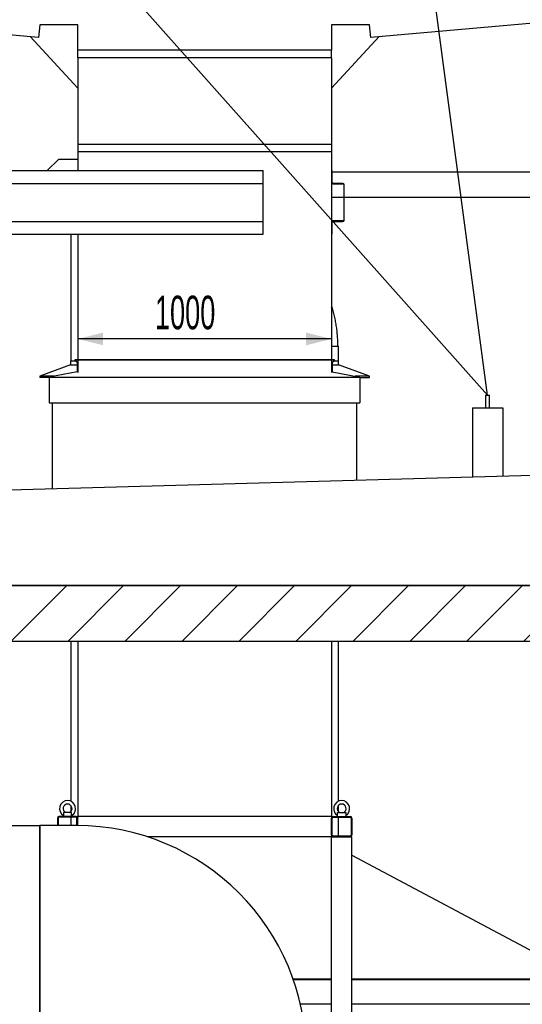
# Model space of a CAD drawing. Header units: millimetres. Extents: x 250 to 59450, y 0 to 41800.
# Tile 146 of 148: x 54304 to 56284, y 32633 to 36513. Entities that reach past the tile are written whole.
import ezdxf

# ---------------------------------------------------------------- set-up
doc = ezdxf.new("R2010")
doc.units = ezdxf.units.MM
doc.header["$LTSCALE"] = 50
doc.layers.add('MASS', color=29, linetype='Continuous')
doc.styles.add('SLDTEXTSTYLE0', font='TXT', dxfattribs={"width": 0.605})
doc.dimstyles.new('SLDDIMSTYLE2', dxfattribs={"dimtxt": 128.415934, "dimasz": 100, "dimexe": 0, "dimexo": 0.0625, "dimgap": 32.103984, "dimtad": 1, "dimdec": 1, "dimrnd": 1e-09, "dimzin": 12, "dimdsep": 46, "dimtxsty": 'SLDTEXTSTYLE0', "dimsah": 1, "dimcen": 0.09, "dimadec": 0, "dimazin": 3, "dimtfac": 1, "dimtdec": 1, "dimtofl": 0, "dimtmove": 0, "dimatfit": 3, "dimfxl": 1, "dimfrac": 2, "dimtolj": 1, "dimtzin": 12, "dimarcsym": 0})

# ---------------------------------------------------------------- blocks, each defined once
blk = doc.blocks.new('_D_55')
at = {"layer": 'MASS'}
for p, q in [((55582.4, 40918.2), (58632.4, 40918.2)), ((58607.4, 28533.2), (58607.4, 40918.2)), ((56582.4, 28533.2), (58632.4, 28533.2))]:
    blk.add_line(p, q, dxfattribs=at)
for points in [[(58607.4, 40918.2), (58582.4, 40818.2), (58632.4, 40818.2)], [(58607.4, 28533.2), (58632.4, 28633.2), (58582.4, 28633.2)]]:
    blk.add_solid(points, dxfattribs=at)
at = {"layer": 'MASS', "insert": (58436.8, 34480.7), "char_height": 132.29, "attachment_point": 1, "rotation": 90, "style": 'SLDTEXTSTYLE0'}
blk.add_mtext('12385', dxfattribs=at)
blk = doc.blocks.new('_D_69')
at = {"layer": 'MASS'}
for p, q in [((52541.5, 37193.2), (58282.4, 37193.2)), ((58257.4, 37193.2), (58257.4, 28533.2)), ((56582.4, 28533.2), (58282.4, 28533.2))]:
    blk.add_line(p, q, dxfattribs=at)
for points in [[(58257.4, 37193.2), (58232.4, 37093.2), (58282.4, 37093.2)], [(58257.4, 28533.2), (58282.4, 28633.2), (58232.4, 28633.2)]]:
    blk.add_solid(points, dxfattribs=at)
at = {"layer": 'MASS', "insert": (58086.8, 32667.2), "char_height": 132.29, "attachment_point": 1, "rotation": 90, "style": 'SLDTEXTSTYLE0'}
blk.add_mtext('8660', dxfattribs=at)
blk = doc.blocks.new('_D_72')
at = {"layer": 'MASS'}
blk.add_line((55532.4, 35255), (54532.4, 35255), dxfattribs=at)
for points in [[(54532.4, 35255), (54632.4, 35230), (54632.4, 35280)], [(55532.4, 35255), (55432.4, 35280), (55432.4, 35230)]]:
    blk.add_solid(points, dxfattribs=at)
at = {"layer": 'MASS', "insert": (54836.4, 35425.5), "char_height": 132.29, "attachment_point": 1, "style": 'SLDTEXTSTYLE0'}
blk.add_mtext('1000', dxfattribs=at)
blk = doc.blocks.new('_D_80')
at = {"layer": 'MASS'}
for p, q in [((51182.4, 39343.2), (46844.3, 39343.2)), ((46869.3, 34283.2), (46869.3, 39343.2))]:
    blk.add_line(p, q, dxfattribs=at)
for points in [[(46869.3, 39343.2), (46844.3, 39243.2), (46894.3, 39243.2)], [(46869.3, 34283.2), (46894.3, 34383.2), (46844.3, 34383.2)]]:
    blk.add_solid(points, dxfattribs=at)
at = {"layer": 'MASS', "insert": (46698.7, 36617.2), "char_height": 132.29, "attachment_point": 1, "rotation": 90, "style": 'SLDTEXTSTYLE0'}
blk.add_mtext('5060', dxfattribs=at)
blk = doc.blocks.new('_D_82')
at = {"layer": 'MASS'}
for p, q in [((48999.1, 34521.2), (48999.1, 35237.1)), ((49271.1, 34521.2), (48974.1, 34521.2)), ((48999.1, 34521.2), (48999.1, 34283.2))]:
    blk.add_line(p, q, dxfattribs=at)
for points in [[(48999.1, 34521.2), (48974.1, 34421.2), (49024.1, 34421.2)], [(48999.1, 34283.2), (49024.1, 34383.2), (48974.1, 34383.2)]]:
    blk.add_solid(points, dxfattribs=at)
at = {"layer": 'MASS', "char_height": 132.29, "attachment_point": 1, "rotation": 90, "style": 'SLDTEXTSTYLE0'}
for s, insert in [('238', (48828.6, 34943.1)), ('min.', (48828.6, 34609.9))]:
    blk.add_mtext(s, dxfattribs=dict(at, insert=insert))
blk = doc.blocks.new('_D_85')
at = {"layer": 'MASS'}
for p, q in [((54482.4, 40918.2), (46377, 40918.2)), ((46402, 40918.2), (46402, 34283.2))]:
    blk.add_line(p, q, dxfattribs=at)
for points in [[(46402, 40918.2), (46377, 40818.2), (46427, 40818.2)], [(46402, 34283.2), (46427, 34383.2), (46377, 34383.2)]]:
    blk.add_solid(points, dxfattribs=at)
at = {"layer": 'MASS', "insert": (46231.5, 37404.7), "char_height": 132.29, "attachment_point": 1, "rotation": 90, "style": 'SLDTEXTSTYLE0'}
blk.add_mtext('6635', dxfattribs=at)

msp = doc.modelspace()

# ---------------------------------------------------------------- hatches: boundary and pattern name
at = {"linetype": 'Continuous', "lineweight": 18}
h = msp.add_hatch(dxfattribs=at)
h.set_pattern_fill('AR-SAND', scale=50, style=0)
h.paths.add_polyline_path([(56432.36, 34283.17), (56432.36, 34721.17), (52332.36, 34605.86), (52332.36, 34283.17)], flags=0)
h = msp.add_hatch(dxfattribs=at)
h.set_pattern_fill('ANSI31', scale=50, style=0)
h.paths.add_polyline_path([(56532.36, 34063.17), (56532.36, 34283.17), (52332.36, 34283.17), (52332.36, 34063.17)], flags=0)

# ---------------------------------------------------------------- linework, layer by layer
at = {"color": 7, "linetype": 'Continuous'}
for p, q in [((56147.36, 35033.17), (55562.36, 39415.67)), ((56147.36, 35033.17), (55562.36, 39415.67)), ((52280.36, 39378.17), (56147.36, 35033.17)), ((56147.36, 35033.17), (52282.36, 39378.17))]:
    msp.add_line(p, q, dxfattribs=at)
at = {"color": 136, "linetype": 'Continuous', "lineweight": 25, "true_color": 0x008080}
for p, q in [((54378, 36443.36), (53581.04, 36513.09)), ((56483.67, 36513.09), (55686.71, 36443.36)), ((54382.36, 36493.17), (54378, 36443.36)), ((54432.35, 36493.17), (54382.36, 36493.17)), ((54432.36, 36493.18), (54432.35, 36493.18)), ((54432.35, 36493.18), (54432.35, 36493.17)), ((54432.36, 36493.17), (54432.36, 36493.18)), ((54532.36, 36493.17), (54432.36, 36493.17)), ((54532.36, 36393.17), (54532.36, 36493.17)), ((55632.36, 36493.17), (55532.36, 36493.17)), ((55532.36, 36493.17), (55532.36, 36393.17)), ((55632.37, 36493.18), (55632.36, 36493.18)), ((55632.36, 36493.18), (55632.36, 36493.17)), ((55632.37, 36493.17), (55632.37, 36493.18)), ((55682.36, 36493.17), (55632.37, 36493.17)), ((55686.71, 36443.36), (55682.36, 36493.17)), ((54344.89, 36446.26), (54532.36, 36243.17)), ((55532.36, 36243.17), (55719.82, 36446.26)), ((55532.36, 36393.17), (54532.36, 36393.17)), ((54532.36, 36363.17), (54532.36, 36393.17)), ((55532.36, 36393.17), (54532.36, 36393.17)), ((55532.36, 36363.17), (54532.36, 36363.17)), ((54532.36, 36363.17), (54532.36, 36023.17)), ((55532.36, 36363.17), (55532.36, 36393.17)), ((55532.36, 36363.17), (55532.36, 36023.17)), ((54532.36, 36023.17), (55532.36, 36023.17)), ((54532.36, 36023.17), (54532.36, 35993.17)), ((55532.36, 36023.17), (55532.36, 35993.17)), ((54532.36, 35993.17), (55532.36, 35993.17)), ((54532.36, 35993.17), (55532.36, 35993.17)), ((54532.36, 35993.17), (54532.36, 35918.17)), ((55532.36, 35993.17), (55532.36, 35173.78)), ((52282.36, 35918.17), (55262.36, 35918.17)), ((55262.36, 35871.17), (55262.36, 35918.17)), ((55532.36, 35918.17), (55532.36, 35871.17)), ((55534.36, 35918.17), (55532.36, 35918.17)), ((55534.36, 35871.17), (55534.36, 35918.17)), ((52283.79, 35868.17), (55262.36, 35868.17)), ((55262.36, 35868.17), (55262.36, 35871.17)), ((55262.36, 35863.17), (55262.36, 35868.17)), ((55262.36, 35723.17), (55262.36, 35863.17)), ((55577.36, 35868.17), (55537.36, 35868.17)), ((55537.36, 35866.17), (55577.36, 35866.17)), ((55580.36, 35863.17), (55580.36, 35723.17)), ((55582.36, 35723.17), (55582.36, 35863.17)), ((52283.79, 35718.17), (55262.36, 35718.17)), ((55262.36, 35718.17), (55262.36, 35723.17)), ((55262.36, 35715.17), (55262.36, 35718.17)), ((55262.36, 35668.17), (55262.36, 35715.17)), ((55532.36, 35715.17), (55532.36, 35668.17)), ((55534.36, 35668.17), (55534.36, 35715.17)), ((55577.36, 35720.17), (55537.36, 35720.17)), ((55537.36, 35718.17), (55577.36, 35718.17)), ((52282.36, 35668.17), (55262.36, 35668.17)), ((54532.36, 35668.17), (54532.36, 35173.78)), ((55532.36, 35668.17), (55534.36, 35668.17)), ((54532.36, 35170.35), (54532.36, 35123.39)), ((55532.36, 35170.35), (55532.36, 35123.39)), ((54532.36, 34063.17), (54532.36, 33373.17)), ((55532.36, 34063.17), (55532.36, 33373.17)), ((54526.36, 33373.17), (54458.36, 33373.17)), ((54526.36, 33370.17), (54458.36, 33370.17)), ((54474.86, 33378.46), (54474.86, 33373.17)), ((54476.32, 33389.17), (54476.32, 33377.56)), ((54508.39, 33389.17), (54476.32, 33389.17)), ((54508.39, 33377.56), (54508.39, 33389.17)), ((54509.86, 33373.17), (54509.86, 33378.46)), ((55532.36, 33373.17), (54532.36, 33373.17)), ((54532.36, 33373.17), (54532.36, 33369.17)), ((55532.36, 33373.17), (55532.36, 33369.17)), ((55538.36, 33373.17), (55606.36, 33373.17)), ((55538.36, 33370.17), (55606.36, 33370.17)), ((55554.86, 33378.46), (55554.86, 33373.17)), ((55556.32, 33377.56), (55556.32, 33389.17)), ((55556.32, 33389.17), (55588.39, 33389.17)), ((55588.39, 33389.17), (55588.39, 33377.56)), ((55589.86, 33373.17), (55589.86, 33378.46)), ((54452.36, 33367.17), (54452.36, 33337.17)), ((54455.36, 33367.17), (54455.36, 33337.17)), ((54529.36, 33337.17), (54529.36, 33367.17)), ((54532.36, 33337.16), (54532.36, 33367.17)), ((55532.36, 33299.17), (55532.36, 33367.17)), ((55535.36, 33299.17), (55535.36, 33367.17)), ((55609.36, 33367.17), (55609.36, 33299.17)), ((55612.36, 33367.17), (55612.36, 33299.17)), ((55532.36, 33293.17), (54806.11, 33293.17)), ((55532.36, 33297.17), (55532.36, 33293.17)), ((55532.36, 31613.17), (55532.36, 33293.17)), ((55532.36, 33293.17), (55538.36, 33293.17)), ((55606.36, 33296.17), (55538.36, 33296.17)), ((55606.36, 33293.17), (55538.36, 33293.17)), ((55538.36, 33293.17), (55606.36, 33293.17)), ((55606.36, 33293.17), (55612.36, 33293.17)), ((55612.36, 31613.17), (55612.36, 33293.17)), ((55612.36, 33220.62), (56472.36, 32763.17))]:
    msp.add_line(p, q, dxfattribs=at)
at = {"color": 11, "linetype": 'Continuous', "lineweight": 25, "true_color": 0xff8080}
for p, q in [((54457.36, 35963.17), (54412.36, 35918.17)), ((54457.36, 35963.17), (54532.36, 35963.17)), ((54505.36, 35668.17), (54505.36, 35168.17)), ((55532.91, 35392.11), (55532.36, 35393.75)), ((55532.36, 35226.28), (55559.36, 35226.28)), ((55559.36, 35168.17), (55559.36, 35226.28)), ((54504.36, 35153.17), (54382.36, 35108.17)), ((54504.36, 35168.17), (54504.36, 35153.17)), ((54504.36, 35168.17), (54524.53, 35168.17)), ((54504.36, 35153.17), (54530.36, 35153.17)), ((55534.36, 35153.17), (55560.36, 35153.17)), ((55540.18, 35168.17), (55560.36, 35168.17)), ((55560.36, 35153.17), (55560.36, 35168.17)), ((55682.36, 35108.17), (55560.36, 35153.17)), ((54382.36, 35108.17), (54382.36, 35103.17)), ((54438.67, 35108.17), (54382.36, 35108.17)), ((54420.36, 35103.17), (54382.36, 35103.17)), ((55682.36, 35108.17), (55626.04, 35108.17)), ((55644.36, 35103.17), (55682.36, 35103.17)), ((55682.36, 35103.17), (55682.36, 35108.17)), ((54505.36, 34063.17), (54505.36, 33433.37)), ((55559.36, 33433.37), (55559.36, 34063.17)), ((54505.36, 33416.39), (54505.36, 33392.96)), ((55559.36, 33392.96), (55559.36, 33416.39)), ((54505.36, 33370.17), (54505.36, 33337.17)), ((55559.36, 33296.17), (55559.36, 33370.17))]:
    msp.add_line(p, q, dxfattribs=at)
at = {"color": 250, "linetype": 'Continuous', "lineweight": 25, "true_color": 0x404040}
for p, q in [((55534.36, 35913.17), (56392.36, 35913.17)), ((55532.36, 35813.17), (55580.36, 35813.17)), ((55582.36, 35813.17), (56392.36, 35813.17)), ((54521.75, 35173.78), (54520.33, 35172.37)), ((54520.33, 35172.37), (54530.36, 35162.35)), ((54520.33, 35172.37), (55544.38, 35172.37)), ((54521.75, 35173.78), (55542.96, 35173.78)), ((54530.36, 35162.35), (54532.36, 35162.35)), ((54530.36, 35162.35), (54530.36, 35124.84)), ((55532.36, 35162.35), (55534.36, 35162.35)), ((55544.38, 35172.37), (55534.36, 35162.35)), ((55534.36, 35162.35), (55534.36, 35124.84)), ((55542.96, 35173.78), (55544.38, 35172.37)), ((54530.36, 35124.84), (54420.36, 35104.84)), ((54530.36, 35124.84), (54532.36, 35124.84)), ((55532.36, 35124.84), (55534.36, 35124.84)), ((55534.36, 35124.84), (55644.36, 35104.84)), ((54420.36, 35104.84), (55644.36, 35104.84)), ((54420.36, 35104.84), (54420.36, 35003.17)), ((55644.36, 35104.84), (55644.36, 35003.17)), ((54420.36, 35003.17), (55644.36, 35003.17)), ((54432.36, 34664.93), (54432.36, 35003.17)), ((55632.36, 34698.67), (55632.36, 35003.17)), ((56139.36, 35033.17), (56139.36, 34983.17)), ((56139.36, 35033.17), (56147.36, 35033.17)), ((56147.36, 35033.17), (56155.36, 35033.17)), ((56155.36, 34983.17), (56155.36, 35033.17)), ((56087.36, 34983.17), (56087.36, 34711.47)), ((56087.36, 34983.17), (56207.36, 34983.17)), ((56207.36, 34983.17), (56207.36, 34714.85)), ((52332.36, 34605.86), (56432.36, 34721.17)), ((56432.36, 34283.17), (52332.36, 34283.17)), ((52332.36, 34283.17), (56532.36, 34283.17)), ((56532.36, 34063.17), (52332.36, 34063.17))]:
    msp.add_line(p, q, dxfattribs=at)
at = {"color": 36, "linetype": 'Continuous', "lineweight": 25, "true_color": 0x7c3c04}
for p, q in [((54262.36, 33337.17), (54382.36, 33337.17)), ((54382.36, 33337.17), (54382.36, 32437.17)), ((54527.36, 33337.17), (54382.36, 33337.17)), ((54382.36, 32437.17), (54382.36, 33337.17))]:
    msp.add_line(p, q, dxfattribs=at)
at = {"color": 91, "linetype": 'Continuous', "lineweight": 25, "true_color": 0x80ff80}
for p, q in [((55380.83, 32733.17), (55532.36, 32733.17)), ((55381.54, 32731.17), (55532.36, 32731.17)), ((55612.36, 32733.17), (56467.36, 32733.17)), ((55612.36, 32731.17), (56467.36, 32731.17)), ((55409.29, 32635.17), (55532.36, 32635.17)), ((55612.36, 32635.17), (56467.36, 32635.17))]:
    msp.add_line(p, q, dxfattribs=at)
at = {"color": 136, "linetype": 'Continuous', "lineweight": 25, "true_color": 0x008080}
for centre, radius, start, end in [((55537.36, 35871.17), 5, 180, 270), ((55537.36, 35871.17), 3, 180, 270), ((55577.36, 35863.17), 5, 0, 90), ((55577.36, 35863.17), 3, 0, 90), ((55537.36, 35715.17), 5, 90, 180), ((55537.36, 35715.17), 3, 90, 180), ((55577.36, 35723.17), 3, 270, 0), ((55577.36, 35723.17), 5, 270, 0), ((54492.36, 33404.67), 31.5, 300.6089, 239.3911), ((54492.36, 33404.67), 17.5, 297.66045, 242.33955), ((55572.36, 33404.67), 31.5, 300.6089, 239.3911), ((55572.36, 33404.67), 17.5, 297.66045, 242.33955), ((54458.36, 33367.17), 6, 90, 180), ((54458.36, 33367.17), 3, 90, 180), ((54526.36, 33367.17), 6, 0, 90), ((54526.36, 33367.17), 3, 0, 90), ((55538.36, 33367.17), 6, 90, 180), ((55538.36, 33367.17), 3, 90, 180), ((55606.36, 33367.17), 6, 0, 90), ((55606.36, 33367.17), 3, 0, 90), ((55538.36, 33299.17), 6, 180, 270), ((55538.36, 33299.17), 3, 180, 270), ((55606.36, 33299.17), 6, 270, 0), ((55606.36, 33299.17), 3, 270, 0)]:
    msp.add_arc(centre, radius, start, end, dxfattribs=at)
at = {"color": 11, "linetype": 'Continuous', "lineweight": 25, "true_color": 0xff8080}
msp.add_arc((55508.85, 35384.73), 25.17, 339.0529, 17.06339, dxfattribs=at)
at = {"color": 36, "linetype": 'Continuous', "lineweight": 25, "true_color": 0x7c3c04}
msp.add_arc((54527.36, 32432.17), 905, 0, 90, dxfattribs=at)
at = {"color": 11, "linetype": 'Continuous', "lineweight": 25, "true_color": 0xff8080}
msp.add_open_spline([(55557.36, 35226.28), (55557.35, 35228.29), (55557.33, 35233.95), (55557.13, 35243.24), (55556.69, 35254.14), (55556.02, 35265.02), (55555.14, 35275.88), (55554.05, 35286.7), (55552.73, 35297.49), (55551.2, 35308.23), (55549.45, 35318.92), (55547.48, 35329.55), (55545.29, 35340.11), (55542.88, 35350.6), (55540.25, 35361.01), (55537.37, 35371.31), (55535.23, 35378.61), (55533.97, 35382.43), (55533.82, 35382.88)], degree=3, knots=[0, 0, 0, 0, 0.0374902, 0.1051004, 0.172732, 0.2403972, 0.30811, 0.3758842, 0.4437333, 0.5116704, 0.5797081, 0.6478582, 0.7161314, 0.7845372, 0.8530836, 0.9217764, 0.9906192, 1, 1, 1, 1], dxfattribs=at)

# ---------------------------------------------------------------- dimensions: what is measured, and where the dimension line sits
at = {"layer": 'MASS'}
for base, p1, p2, picture, middle in [((46402.03, 34283.17), (54532.36, 40918.17), (56532.36, 34283.17), '_D_85', (46402.03, 37600.67)), ((58607.36, 40918.17), (56532.36, 28533.17), (55532.36, 40918.17), '_D_55', (58607.36, 34725.67)), ((46869.28, 39343.17), (56532.36, 34283.17), (51232.36, 39343.17), '_D_80', (46869.28, 36813.17)), ((58257.36, 28533.17), (52491.49, 37193.17), (56532.36, 28533.17), '_D_69', (58257.36, 32863.17))]:
    dim = msp.add_linear_dim(base=base, p1=p1, p2=p2, angle=90, dimstyle='SLDDIMSTYLE2', dxfattribs=at)
    dim.commit()
    dim.dimension.update_dxf_attribs({"geometry": picture, "text_midpoint": middle, "dimtype": 160})
dim = msp.add_linear_dim(base=(54532.36, 35255.01), p1=(55532.36, 36393.17), p2=(54532.36, 36393.17), dimstyle='SLDDIMSTYLE2', dxfattribs=at)
dim.commit()
dim.dimension.update_dxf_attribs({"geometry": '_D_72', "text_midpoint": (55032.36, 35255.01), "dimtype": 160})
dim = msp.add_linear_dim(base=(48999.1, 34283.17), p1=(49321.11, 34521.17), p2=(56532.36, 34283.17), angle=90, text='min.<>', dimstyle='SLDDIMSTYLE2', dxfattribs=at)
dim.commit()
dim.dimension.update_dxf_attribs({"geometry": '_D_82', "text_midpoint": (48999.1, 34923.53), "dimtype": 160})

doc.saveas('drawing.dxf')
